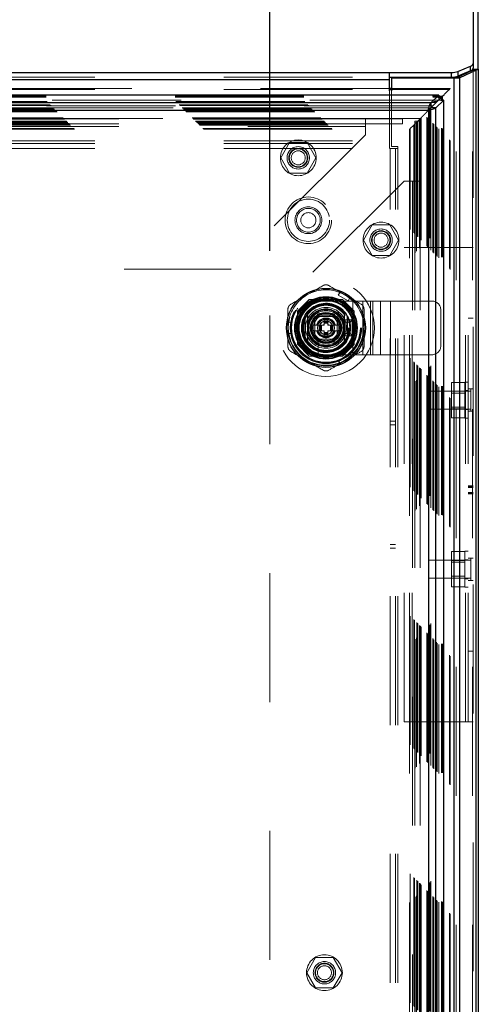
# Model space of a CAD drawing. Header units: inches. Extents: x 0.2 to 10.8, y 0.2 to 8.2.
# Tile 79 of 145: x 4.47 to 4.826, y 4.32 to 5.084. Entities that reach past the tile are written whole.
import ezdxf

# ---------------------------------------------------------------- set-up
doc = ezdxf.new("R2010")
doc.units = ezdxf.units.IN
doc.header["$MEASUREMENT"] = 0
doc.linetypes.add('HIDDEN', pattern=[0.075, 0.05, -0.025])
doc.layers.add('DIMENSIONS', color=140, linetype='Continuous')
doc.styles.add('SLDTEXTSTYLE0', font='TXT', dxfattribs={"width": 0.7})
doc.dimstyles.new('SLDDIMSTYLE0', dxfattribs={"dimtxt": 0.084961, "dimasz": 0.13, "dimexe": 0, "dimexo": 0.0625, "dimgap": 0.02124, "dimtad": 0, "dimtih": 1, "dimtoh": 1, "dimlfac": 18, "dimrnd": 1e-09, "dimzin": 12, "dimdsep": 46, "dimtxsty": 'SLDTEXTSTYLE0', "dimsah": 1, "dimcen": 0.09, "dimadec": 0, "dimazin": 3, "dimtfac": 1, "dimtofl": 0, "dimtmove": 0, "dimatfit": 3, "dimfxl": 0, "dimfrac": 2, "dimtolj": 1, "dimtzin": 12, "dimarcsym": 0})

# ---------------------------------------------------------------- blocks, each defined once
blk = doc.blocks.new('_D_1')
at = {"layer": 'DIMENSIONS'}
for p, q in [((3.3214, 4.9045), (3.3214, 5.79057)), ((4.66442, 4.9045), (4.66442, 5.79057)), ((3.3214, 5.66557), (3.7225, 5.66557)), ((3.83762, 5.66557), (3.80909, 5.66557)), ((3.80909, 5.66557), (3.80909, 5.53054)), ((4.16077, 5.66557), (4.1893, 5.66557)), ((4.1893, 5.66557), (4.1893, 5.53054)), ((4.66442, 5.66557), (4.2759, 5.66557)), ((3.80909, 5.53054), (3.83762, 5.53054)), ((4.1893, 5.53054), (4.16077, 5.53054))]:
    blk.add_line(p, q, dxfattribs=at)
for points in [[(3.3214, 5.66557), (3.4514, 5.64557), (3.4514, 5.68557)], [(4.66442, 5.66557), (4.53442, 5.68557), (4.53442, 5.64557)]]:
    blk.add_solid(points, dxfattribs=at)
at = {"layer": 'DIMENSIONS', "char_height": 0.083333, "attachment_point": 1, "style": 'SLDTEXTSTYLE0'}
for s, insert in [('24.17', (3.83762, 5.79201)), ('614.0', (3.83762, 5.63796))]:
    blk.add_mtext(s, dxfattribs=dict(at, insert=insert))

msp = doc.modelspace()

# ---------------------------------------------------------------- linework, layer by layer
at = {"color": 7, "linetype": 'Continuous', "lineweight": 25}
for p, q in [((4.822258, 5.4531654), (4.822258, 5.050024)), ((4.826258, 5.0456377), (4.826258, 5.4495402)), ((4.822258, 5.050024), (4.822258, 5.0463988)), ((3.2285913, 5.0429387), (4.757258, 5.0429387)), ((4.757258, 5.0375008), (4.757258, 5.0429387)), ((4.757258, 5.0429387), (4.8054926, 5.0429387)), ((4.8054926, 5.0393134), (4.8054926, 5.0429387)), ((4.8089549, 5.0388685), (4.8216722, 5.0448509)), ((4.8104031, 5.0437982), (4.820224, 5.0479488)), ((4.820224, 5.0443235), (4.8104031, 5.040173)), ((4.8104031, 5.0437982), (4.8104031, 5.040173)), ((4.8245006, 5.0448509), (4.8117833, 5.0388685)), ((4.820224, 5.0443235), (4.820224, 5.0479488)), ((4.8216722, 5.0448509), (4.8245006, 5.0448509)), ((4.8221057, 5.0452715), (4.8258013, 5.0452715)), ((4.822258, 5.0456377), (4.822258, 5.0463988)), ((4.822258, 5.0456377), (4.826258, 5.0456377)), ((4.8245006, 3.0817514), (4.8245006, 5.0448509)), ((4.826258, 5.0456377), (4.826258, 3.0817514)), ((3.2285913, 5.0375008), (4.757258, 5.0375008)), ((4.757258, 5.0393134), (4.8054926, 5.0393134)), ((4.757258, 5.0287395), (4.757258, 5.0375008)), ((4.7588691, 5.0386959), (4.7588691, 5.0287395)), ((4.8075407, 5.0386959), (4.7588691, 5.0386959)), ((4.8075407, 3.0817514), (4.8075407, 5.0386959)), ((4.8110476, 5.0386959), (4.8075407, 5.0386959)), ((4.8089549, 5.0388685), (4.8117833, 5.0388685)), ((4.8117833, 3.0817514), (4.8117833, 5.0388685)), ((4.7588691, 5.0304951), (4.757258, 5.0304951)), ((4.757258, 5.0298734), (4.7588691, 5.0298734)), ((4.7954749, 5.0255052), (3.1903473, 5.0255052)), ((4.7894185, 5.0194488), (3.1964036, 5.0194488)), ((4.7954749, 5.0255052), (4.7894185, 5.0194488)), ((4.7950803, 5.0211713), (4.7894185, 5.0155096)), ((4.7894185, 5.0194488), (4.7894185, 5.0155096)), ((4.7894247, 5.0155034), (4.7950869, 5.0211656)), ((4.793364, 5.0155034), (4.7994203, 5.0215598)), ((4.7949412, 5.0237825), (4.7977254, 5.0237825)), ((4.7950125, 5.0245379), (4.7984808, 5.0245379)), ((4.7951091, 5.0211663), (4.7977254, 5.0237825)), ((4.7954749, 5.0255052), (4.7954749, 5.0252282)), ((4.7977254, 5.0237825), (4.7984808, 5.0245379)), ((4.7977254, 5.0210269), (4.7977254, 5.0237825)), ((4.7984808, 5.0210982), (4.7984808, 5.0245379)), ((4.7994203, 5.0215598), (4.7991578, 5.0215598)), ((4.7994203, 3.0991544), (4.7994203, 5.0215598)), ((4.7874551, 5.01354), (3.1983671, 5.01354)), ((4.7874551, 5.01354), (4.7874551, 3.1071742)), ((4.7875599, 5.013617), (4.7894355, 5.0154926)), ((4.793364, 5.0155034), (4.7894247, 5.0155034)), ((4.793364, 3.1052107), (4.793364, 5.0155034)), ((4.6915883, 4.853975), (4.6915883, 4.8357244)), ((4.7243967, 4.853975), (4.7243967, 4.8357244))]:
    msp.add_line(p, q, dxfattribs=at)
at = {"color": 7, "linetype": 'HIDDEN', "lineweight": 18}
for p, q in [((4.8216722, 3.0817514), (4.8216722, 5.0448509)), ((4.822258, 5.0456377), (4.822258, 3.0817514)), ((3.2285913, 5.0393134), (4.757258, 5.0393134)), ((3.2285913, 5.0375008), (4.757258, 5.0375008)), ((4.8075407, 3.0817514), (4.8075407, 5.0386959)), ((4.8089549, 3.0817514), (4.8089549, 5.0388685)), ((4.757258, 5.0304951), (3.2285913, 5.0304951)), ((3.2285913, 5.0298734), (4.757258, 5.0298734)), ((4.757258, 4.9899972), (4.757258, 5.0287395)), ((4.8044351, 5.0304951), (4.7588691, 5.0304951)), ((4.7588691, 5.0298734), (4.8038163, 5.0298734)), ((4.7588691, 5.0287395), (4.7588691, 4.9856403)), ((4.8027065, 5.0287643), (4.8038163, 5.0298734)), ((4.8038163, 3.0908408), (4.8038163, 5.0298734)), ((4.8044322, 3.0902345), (4.8044322, 5.030482)), ((4.7954749, 5.021566), (3.1903473, 5.021566)), ((3.1908097, 5.0245379), (4.7950125, 5.0245379)), ((3.190881, 5.0237825), (4.7949412, 5.0237825)), ((3.1914759, 5.0204034), (4.7943463, 5.0204034)), ((4.7936904, 5.0197437), (3.1921217, 5.0197437)), ((4.7937429, 3.1009119), (4.7937429, 5.0198012)), ((4.7943463, 5.0204034), (4.7951091, 5.0211663)), ((4.7943463, 3.1003108), (4.7943463, 5.0204034)), ((4.7954749, 5.021566), (4.7950803, 5.0211713)), ((4.7950869, 5.0211656), (4.7954811, 5.0215598)), ((4.7954749, 5.0252282), (4.7954749, 5.021566)), ((4.7991578, 5.0215598), (4.7954811, 5.0215598)), ((4.7954811, 3.0991544), (4.7954811, 5.0215598)), ((4.7977254, 3.0996872), (4.7977254, 5.0210269)), ((4.7984808, 3.099616), (4.7984808, 5.0210982)), ((3.1939757, 5.0179036), (4.7918464, 5.0179036)), ((3.1945184, 5.0173609), (4.7913038, 5.0173609)), ((3.1946182, 5.0172611), (4.791204, 5.0172611)), ((4.7910497, 5.0171095), (3.1947807, 5.0171095)), ((3.1963519, 5.0155256), (4.7894734, 5.0155256)), ((4.7894185, 5.0155096), (3.1964036, 5.0155096)), ((3.1965073, 5.015372), (4.7893148, 5.015372)), ((3.1972981, 5.0145929), (4.7885239, 5.0145929)), ((3.1980533, 5.013826), (4.7877689, 5.013826)), ((4.7874551, 5.01354), (3.1983671, 5.01354)), ((3.1989216, 5.0129577), (4.7869006, 5.0129577)), ((3.1994087, 5.0124706), (4.7864135, 5.0124706)), ((4.7864135, 5.0124706), (4.7869006, 5.0129577)), ((4.7864135, 3.1082436), (4.7864135, 5.0124706)), ((4.7869006, 5.0129577), (4.7875599, 5.013617)), ((4.7869006, 3.1077564), (4.7869006, 5.0129577)), ((4.7874551, 5.01354), (4.7874551, 3.1071742)), ((4.7877689, 3.1068882), (4.7877689, 5.013826)), ((4.7885187, 5.0145737), (4.7885187, 3.106142)), ((4.7893148, 3.1053422), (4.7893148, 5.015372)), ((4.7894042, 5.0154627), (4.7894042, 3.1052517)), ((4.7894247, 3.1052107), (4.7894247, 5.0155034)), ((4.7909325, 3.1037177), (4.7909325, 5.0169879)), ((4.791204, 3.103453), (4.791204, 5.0172611)), ((4.7913038, 3.1033533), (4.7913038, 5.0173609)), ((4.7918464, 3.1028106), (4.7918464, 5.0179036)), ((3.203998, 5.0078813), (4.7818242, 5.0078813)), ((3.2045535, 5.0073257), (4.7812686, 5.0073257)), ((4.7812589, 5.0073297), (3.2045674, 5.0073297)), ((4.7811428, 5.0072197), (3.204665, 5.0072197)), ((3.2048313, 5.007048), (4.7809909, 5.007048)), ((3.2048313, 5.007048), (4.7809909, 5.007048)), ((3.2051091, 5.0067702), (4.7807131, 5.0067702)), ((3.2051105, 5.0067615), (4.7807186, 5.0067615)), ((3.2066369, 5.0052424), (4.7791853, 5.0052424)), ((3.2066369, 5.0052424), (4.7791853, 5.0052424)), ((3.2067975, 5.0050818), (4.7790247, 5.0050818)), ((3.207417, 5.0044623), (4.7784052, 5.0044623)), ((3.2076091, 5.0042702), (4.7782131, 5.0042702)), ((3.2471981, 5.0071163), (4.738587, 5.0071163)), ((4.738587, 5.0071163), (4.738587, 5.0011163)), ((4.738587, 5.0071163), (4.7673648, 5.0071163)), ((4.7673648, 5.0031163), (4.7673648, 5.0071163)), ((4.781087, 5.0053293), (4.777087, 5.0053293)), ((4.777087, 5.0053293), (4.777087, 4.9586626)), ((4.7782131, 5.0042702), (4.7784052, 5.0044623)), ((4.7782131, 5.0042702), (4.7782131, 3.116444)), ((4.7784052, 3.1162519), (4.7784052, 5.0044623)), ((4.7790247, 5.0050818), (4.7812686, 5.0073257)), ((4.7790247, 3.1156324), (4.7790247, 5.0050818)), ((4.7791853, 3.1154718), (4.7791853, 5.0052424)), ((4.7791853, 3.1154718), (4.7791853, 5.0052424)), ((4.7806813, 5.006745), (4.7806813, 3.1139491)), ((4.7807131, 3.113944), (4.7807131, 5.0067702)), ((4.7809909, 3.1136662), (4.7809909, 5.007048)), ((4.7809909, 5.007048), (4.7809909, 3.1136662)), ((4.781087, 5.0053293), (4.781087, 4.9586626)), ((4.7812635, 5.0073193), (4.7812589, 5.0073135)), ((4.7812686, 5.0073257), (4.7818242, 5.0078813)), ((4.7812686, 3.1133884), (4.7812686, 5.0073257)), ((4.7818242, 3.1128329), (4.7818242, 5.0078813)), ((3.2085088, 5.0033569), (4.7773272, 5.0033569)), ((3.2085363, 5.0033278), (4.7772773, 5.0033278)), ((3.2091623, 5.002717), (4.7766598, 5.002717)), ((3.2096777, 5.0022016), (4.7761445, 5.0022016)), ((3.2124047, 4.9994746), (4.7734175, 4.9994746)), ((3.2128724, 4.9989855), (4.7729382, 4.9989855)), ((3.2471981, 5.0031163), (4.738587, 5.0031163)), ((3.2471981, 5.0011163), (4.738587, 5.0011163)), ((3.2471981, 5.0011163), (4.738587, 5.0011163)), ((4.738587, 5.0031163), (4.7673648, 5.0031163)), ((4.738587, 5.0011163), (4.738587, 4.9946163)), ((4.7729319, 4.9989881), (4.7729319, 3.1217266)), ((4.7734175, 4.9994746), (4.7761445, 5.0022016)), ((4.7734175, 3.1212395), (4.7734175, 4.9994746)), ((4.7761445, 5.0022016), (4.7766598, 5.002717)), ((4.7761445, 3.1185126), (4.7761445, 5.0022016)), ((4.7766598, 5.002717), (4.7771645, 5.0032216)), ((4.7766598, 3.1179972), (4.7766598, 5.002717)), ((4.7771314, 5.0032015), (4.7771314, 3.1175133)), ((4.7772439, 5.003301), (4.7773022, 5.0033593)), ((4.7775829, 5.00364), (4.777668, 5.0037251)), ((3.2285913, 4.9899972), (4.757258, 4.9899972)), ((3.2285913, 4.9899972), (4.757258, 4.9899972)), ((4.738587, 4.9946163), (4.6344203, 4.8904496)), ((4.6796439, 4.9886163), (4.6728119, 4.976783)), ((4.6933078, 4.9886163), (4.6796439, 4.9886163)), ((4.7001398, 4.976783), (4.6933078, 4.9886163)), ((4.757258, 4.9839972), (4.757258, 4.9899972)), ((3.2285913, 4.9879972), (4.757258, 4.9879972)), ((3.2285913, 4.9839972), (4.757258, 4.9839972)), ((4.7578691, 3.1366959), (4.7578691, 4.9839737)), ((4.7638691, 4.9839737), (4.7578691, 4.9839737)), ((4.7588691, 4.9856403), (4.7638691, 4.9856403)), ((4.7618691, 3.1366959), (4.7618691, 4.9839737)), ((4.7638691, 4.9839737), (4.7638691, 4.9856403)), ((4.7638691, 3.1366959), (4.7638691, 4.9839737)), ((4.7638691, 3.1366959), (4.7638691, 4.9839737)), ((4.6728119, 4.976783), (4.6796439, 4.9649496)), ((4.6933078, 4.9649496), (4.7001398, 4.976783)), ((4.768587, 4.9586626), (4.6644203, 4.854496)), ((4.6796439, 4.9649496), (4.6933078, 4.9649496)), ((4.775087, 4.9586626), (4.768587, 4.9586626)), ((4.775087, 4.9586626), (4.775087, 3.1620515)), ((4.781087, 4.9586626), (4.775087, 4.9586626)), ((4.775087, 4.9586626), (4.775087, 3.1620515)), ((4.777087, 4.9586626), (4.777087, 3.1620515)), ((4.781087, 4.9586626), (4.781087, 3.1620515)), ((4.7439217, 4.9247552), (4.7370897, 4.9129219)), ((4.7575856, 4.9247552), (4.7439217, 4.9247552)), ((4.7644176, 4.9129219), (4.7575856, 4.9247552)), ((4.7370897, 4.9129219), (4.7439217, 4.9010885)), ((4.7575856, 4.9010885), (4.7644176, 4.9129219)), ((4.7688135, 4.5392514), (4.7688135, 4.9071403)), ((4.7688135, 4.9071403), (4.7728135, 4.9071403)), ((4.7728135, 4.5392514), (4.7728135, 4.9071403)), ((4.7748135, 4.9071403), (4.7728135, 4.9071403)), ((4.7748135, 4.5392514), (4.7748135, 4.9071403)), ((4.7748135, 4.5392514), (4.7748135, 4.9071403)), ((4.816258, 4.9071403), (4.7748135, 4.9071403)), ((4.816258, 4.5392514), (4.816258, 4.9071403)), ((4.822258, 4.9071403), (4.816258, 4.9071403)), ((4.816258, 4.5392514), (4.816258, 4.9071403)), ((4.818258, 4.5392514), (4.818258, 4.9071403)), ((4.7439217, 4.9010885), (4.7575856, 4.9010885)), ((3.3513648, 4.8904496), (4.6344203, 4.8904496)), ((4.6950594, 4.8669219), (4.6859203, 4.8577828)), ((4.6951593, 4.8668219), (4.6860203, 4.8576828)), ((4.7207257, 4.8669219), (4.6950594, 4.8669219)), ((4.7208256, 4.8668219), (4.6951593, 4.8668219)), ((4.7180156, 4.866722), (4.6979694, 4.866722)), ((4.7175465, 4.8701466), (4.7189679, 4.8726085)), ((4.7175465, 4.8701466), (4.7251233, 4.8657722)), ((4.7265447, 4.8682341), (4.7189679, 4.8726085)), ((4.7298648, 4.8577828), (4.7207257, 4.8669219)), ((4.7251233, 4.8657722), (4.7265447, 4.8682341)), ((4.7079914, 4.8656841), (4.7288247, 4.8656841)), ((4.7288247, 4.8240174), (4.7288247, 4.8656841)), ((4.7288247, 4.8656841), (4.7442757, 4.8656841)), ((4.7288247, 4.8240174), (4.7288247, 4.8656841)), ((4.7365502, 4.8240174), (4.7365502, 4.8656841)), ((4.7425876, 4.8240174), (4.7425876, 4.8656841)), ((4.7442757, 4.8240174), (4.7442757, 4.8656841)), ((4.7442757, 4.8656841), (4.7503131, 4.8656841)), ((4.7503131, 4.8240174), (4.7503131, 4.8656841)), ((4.7503131, 4.8656841), (4.7580386, 4.8656841)), ((4.7580386, 4.8240174), (4.7580386, 4.8656841)), ((4.7580386, 4.8656841), (4.7902136, 4.8656841)), ((4.7580386, 4.8240174), (4.7580386, 4.8656841)), ((4.7971581, 4.8309619), (4.7971581, 4.8587397)), ((4.6644203, 4.854496), (4.6644203, 3.2662182)), ((4.6859203, 4.8577828), (4.6859203, 4.8321165)), ((4.6860203, 4.8576828), (4.6860203, 4.8320165)), ((4.6861202, 4.8548728), (4.6861202, 4.8348266)), ((4.6953645, 4.8448497), (4.7016785, 4.8557858)), ((4.6992414, 4.8536008), (4.6992414, 4.8361008)), ((4.7167414, 4.8536008), (4.6992414, 4.8536008)), ((4.6992436, 4.8512274), (4.6992436, 4.8384719)), ((4.7143702, 4.8535986), (4.7016147, 4.8535986)), ((4.7016785, 4.8557858), (4.7143065, 4.8557858)), ((4.7066802, 4.8514114), (4.7066802, 4.8502084)), ((4.7066802, 4.8514114), (4.7093048, 4.8514114)), ((4.7093048, 4.8514114), (4.7093048, 4.8502084)), ((4.7143065, 4.8557858), (4.7206204, 4.8448497)), ((4.7167414, 4.8361008), (4.7167414, 4.8536008)), ((4.7167414, 4.8384719), (4.7167414, 4.8512274)), ((4.7299647, 4.8576828), (4.7298648, 4.8577828)), ((4.7298648, 4.8321165), (4.7298648, 4.8577828)), ((4.7298648, 4.8348266), (4.7298648, 4.8548728)), ((4.7299647, 4.8320165), (4.7299647, 4.8576828)), ((4.822258, 4.8523139), (4.818258, 4.8523139)), ((4.6784649, 4.8492241), (4.6813077, 4.8492241)), ((4.6784649, 4.8404752), (4.6784649, 4.8492241)), ((4.6813077, 4.8404752), (4.6813077, 4.8492241)), ((4.7016785, 4.8339136), (4.6953645, 4.8448497)), ((4.7026338, 4.8470369), (4.6966273, 4.8470369)), ((4.7026338, 4.8470369), (4.7026338, 4.8426625)), ((4.7030712, 4.8470369), (4.7026338, 4.8470369)), ((4.7030712, 4.8470369), (4.7030712, 4.8426625)), ((4.7032634, 4.8470369), (4.7030712, 4.8470369)), ((4.7039727, 4.8470369), (4.7032634, 4.8470369)), ((4.7032634, 4.8470369), (4.7032634, 4.8426625)), ((4.7044366, 4.8470369), (4.7039727, 4.8470369)), ((4.7039727, 4.8470369), (4.7039727, 4.8426625)), ((4.7044366, 4.8470369), (4.7044366, 4.8426625)), ((4.7066802, 4.8470369), (4.7044366, 4.8470369)), ((4.7066802, 4.8502084), (4.7093048, 4.8502084)), ((4.7066802, 4.8502084), (4.7066802, 4.8497709)), ((4.7066802, 4.8497709), (4.7093048, 4.8497709)), ((4.7066802, 4.8497709), (4.7066802, 4.8495788)), ((4.7066802, 4.8495788), (4.7066802, 4.8488695)), ((4.7066802, 4.8495788), (4.7093048, 4.8495788)), ((4.7066802, 4.8488695), (4.7066802, 4.8484055)), ((4.7066802, 4.8488695), (4.7093048, 4.8488695)), ((4.7066802, 4.8484055), (4.7066802, 4.8470369)), ((4.7066802, 4.8484055), (4.7093048, 4.8484055)), ((4.7093048, 4.8502084), (4.7093048, 4.8497709)), ((4.7093048, 4.8497709), (4.7093048, 4.8495788)), ((4.7093048, 4.8495788), (4.7093048, 4.8488695)), ((4.7093048, 4.8488695), (4.7093048, 4.8484055)), ((4.7093048, 4.8484055), (4.7093048, 4.8470369)), ((4.7115483, 4.8470369), (4.7093048, 4.8470369)), ((4.7115483, 4.8470369), (4.7115483, 4.8426625)), ((4.7120123, 4.8470369), (4.7115483, 4.8470369)), ((4.7127216, 4.8470369), (4.7120123, 4.8470369)), ((4.7120123, 4.8470369), (4.7120123, 4.8426625)), ((4.7127216, 4.8470369), (4.7127216, 4.8426625)), ((4.7129138, 4.8470369), (4.7127216, 4.8470369)), ((4.7129138, 4.8470369), (4.7129138, 4.8426625)), ((4.7133512, 4.8470369), (4.7129138, 4.8470369)), ((4.7133512, 4.8470369), (4.7133512, 4.8426625)), ((4.7193577, 4.8470369), (4.7133512, 4.8470369)), ((4.7206204, 4.8448497), (4.7143065, 4.8339136)), ((4.7261244, 4.8509739), (4.717053, 4.8509739)), ((4.7193577, 4.8470369), (4.7192979, 4.8471404)), ((4.7217414, 4.8387397), (4.7217414, 4.8509619)), ((4.7234081, 4.8492952), (4.7217414, 4.8509619)), ((4.7217414, 4.8509619), (4.7284081, 4.8509619)), ((4.7234081, 4.8404063), (4.7234081, 4.8492952)), ((4.7234081, 4.8492952), (4.7267414, 4.8492952)), ((4.7267414, 4.8492952), (4.7284081, 4.8509619)), ((4.7267414, 4.8492952), (4.7267414, 4.8404063)), ((4.7284081, 4.8509619), (4.7284081, 4.8387397)), ((4.6784649, 4.8404752), (4.6813077, 4.8404752)), ((4.7026338, 4.8426625), (4.6966273, 4.8426625)), ((4.6992414, 4.8361008), (4.7167414, 4.8361008)), ((4.7016147, 4.8361008), (4.7143702, 4.8361008)), ((4.7018683, 4.8357892), (4.7018683, 4.8267178)), ((4.7030712, 4.8426625), (4.7026338, 4.8426625)), ((4.7032634, 4.8426625), (4.7030712, 4.8426625)), ((4.7039727, 4.8426625), (4.7032634, 4.8426625)), ((4.7044366, 4.8426625), (4.7039727, 4.8426625)), ((4.7066802, 4.8426625), (4.7044366, 4.8426625)), ((4.7066802, 4.8426625), (4.7066802, 4.8412938)), ((4.7066802, 4.8412938), (4.7093048, 4.8412938)), ((4.7066802, 4.8412938), (4.7066802, 4.8408299)), ((4.7066802, 4.8408299), (4.7066802, 4.8401206)), ((4.7066802, 4.8408299), (4.7093048, 4.8408299)), ((4.7066802, 4.8401206), (4.7093048, 4.8401206)), ((4.7066802, 4.8401206), (4.7066802, 4.8399284)), ((4.7066802, 4.8399284), (4.7093048, 4.8399284)), ((4.7066802, 4.8399284), (4.7066802, 4.839491)), ((4.7066802, 4.839491), (4.7093048, 4.839491)), ((4.7066802, 4.839491), (4.7066802, 4.838288)), ((4.7066802, 4.838288), (4.7093048, 4.838288)), ((4.7115483, 4.8426625), (4.7093048, 4.8426625)), ((4.7093048, 4.8426625), (4.7093048, 4.8412938)), ((4.7093048, 4.8412938), (4.7093048, 4.8408299)), ((4.7093048, 4.8408299), (4.7093048, 4.8401206)), ((4.7093048, 4.8401206), (4.7093048, 4.8399284)), ((4.7093048, 4.8399284), (4.7093048, 4.839491)), ((4.7093048, 4.839491), (4.7093048, 4.838288)), ((4.7120123, 4.8426625), (4.7115483, 4.8426625)), ((4.7127216, 4.8426625), (4.7120123, 4.8426625)), ((4.7129138, 4.8426625), (4.7127216, 4.8426625)), ((4.7133512, 4.8426625), (4.7129138, 4.8426625)), ((4.7193577, 4.8426625), (4.7133512, 4.8426625)), ((4.7192979, 4.842559), (4.7193577, 4.8426625)), ((4.7234081, 4.8404063), (4.7217414, 4.8387397)), ((4.7284081, 4.8387397), (4.7217414, 4.8387397)), ((4.7267414, 4.8404063), (4.7234081, 4.8404063)), ((4.7267414, 4.8404063), (4.7284081, 4.8387397)), ((4.6859203, 4.8321165), (4.6950594, 4.8229774)), ((4.7143065, 4.8339136), (4.7016785, 4.8339136)), ((4.7207257, 4.8229774), (4.7298648, 4.8321165)), ((4.7208256, 4.8228775), (4.7299647, 4.8320165)), ((4.6950594, 4.8229774), (4.6951593, 4.8228775)), ((4.6950594, 4.8229774), (4.7207257, 4.8229774)), ((4.6951593, 4.8228775), (4.7208256, 4.8228775)), ((4.6979694, 4.8229774), (4.7180156, 4.8229774)), ((4.7079914, 4.8240174), (4.7288247, 4.8240174)), ((4.7251233, 4.8239272), (4.7175465, 4.8195527)), ((4.7265447, 4.8214653), (4.7189679, 4.8170908)), ((4.7265447, 4.8214653), (4.7251233, 4.8239272)), ((4.7288247, 4.8240174), (4.7442757, 4.8240174)), ((4.7442757, 4.8240174), (4.7503131, 4.8240174)), ((4.7503131, 4.8240174), (4.7580386, 4.8240174)), ((4.7580386, 4.8240174), (4.7902136, 4.8240174)), ((4.7189679, 4.8170908), (4.7175465, 4.8195527)), ((4.815758, 4.802471), (4.8054802, 4.802471)), ((4.8054802, 4.802471), (4.8054802, 4.795639)), ((4.815758, 4.7749181), (4.815758, 4.8026959)), ((4.818258, 4.8026959), (4.815758, 4.8026959)), ((4.7875358, 4.7957514), (4.7875358, 4.7818626)), ((4.8205219, 4.7957514), (4.7875358, 4.7957514)), ((4.815758, 4.795639), (4.8054802, 4.795639)), ((4.8054802, 4.795639), (4.8054802, 4.781975)), ((4.815758, 4.7942487), (4.8054802, 4.7942487)), ((4.818258, 4.7961681), (4.815758, 4.7961681)), ((4.822258, 4.7974876), (4.818258, 4.7974876)), ((4.8205219, 4.7974876), (4.8205219, 4.7801264)), ((4.8054802, 4.7833653), (4.815758, 4.7833653)), ((4.7875358, 4.7818626), (4.8205219, 4.7818626)), ((4.815758, 4.781975), (4.8054802, 4.781975)), ((4.8054802, 4.781975), (4.8054802, 4.775143)), ((4.815758, 4.775143), (4.8054802, 4.775143)), ((4.815758, 4.7814459), (4.818258, 4.7814459)), ((4.815758, 4.7749181), (4.818258, 4.7749181)), ((4.822258, 4.7801264), (4.818258, 4.7801264)), ((4.7618691, 4.7725014), (4.7578691, 4.7725014)), ((4.7578691, 4.7697237), (4.7618691, 4.7697237)), ((4.822258, 4.722274), (4.818258, 4.722274)), ((4.822258, 4.7220071), (4.818258, 4.7220071)), ((4.822258, 4.721847), (4.818258, 4.721847)), ((4.822258, 4.7213001), (4.818258, 4.7213001)), ((4.822258, 4.7210143), (4.818258, 4.7210143)), ((4.822258, 4.7169576), (4.818258, 4.7169576)), ((4.822258, 4.7162743), (4.818258, 4.7162743)), ((4.818258, 4.7161292), (4.822258, 4.7161292)), ((4.822258, 4.7160181), (4.818258, 4.7160181)), ((4.7578691, 4.6766681), (4.7618691, 4.6766681)), ((4.7578691, 4.6738903), (4.7618691, 4.6738903)), ((4.815758, 4.6712487), (4.8054802, 4.6712487)), ((4.8054802, 4.6712487), (4.8054802, 4.6644168)), ((4.815758, 4.6436959), (4.815758, 4.6714737)), ((4.818258, 4.6714737), (4.815758, 4.6714737)), ((4.7875358, 4.6645292), (4.7875358, 4.6506403)), ((4.8205219, 4.6645292), (4.7875358, 4.6645292)), ((4.815758, 4.6644168), (4.8054802, 4.6644168)), ((4.8054802, 4.6644168), (4.8054802, 4.6507528)), ((4.815758, 4.6630264), (4.8054802, 4.6630264)), ((4.818258, 4.6649459), (4.815758, 4.6649459)), ((4.822258, 4.6662653), (4.818258, 4.6662653)), ((4.8205219, 4.6662653), (4.8205219, 4.6489042)), ((4.7875358, 4.6506403), (4.8205219, 4.6506403)), ((4.8054802, 4.6521431), (4.815758, 4.6521431)), ((4.815758, 4.6507528), (4.8054802, 4.6507528)), ((4.8054802, 4.6507528), (4.8054802, 4.6439208)), ((4.815758, 4.6502237), (4.818258, 4.6502237)), ((4.822258, 4.6489042), (4.818258, 4.6489042)), ((4.815758, 4.6439208), (4.8054802, 4.6439208)), ((4.815758, 4.6436959), (4.818258, 4.6436959)), ((4.822258, 4.5940778), (4.818258, 4.5940778)), ((4.7688135, 4.5392514), (4.7728135, 4.5392514)), ((4.7748135, 4.5392514), (4.7728135, 4.5392514)), ((4.816258, 4.5392514), (4.7748135, 4.5392514)), ((4.822258, 4.5392514), (4.816258, 4.5392514)), ((4.6999772, 4.3563663), (4.6931452, 4.344533)), ((4.7136412, 4.3563663), (4.6999772, 4.3563663)), ((4.7204732, 4.344533), (4.7136412, 4.3563663)), ((4.6931452, 4.344533), (4.6999772, 4.3326996)), ((4.7136412, 4.3326996), (4.7204732, 4.344533)), ((4.6999772, 4.3326996), (4.7136412, 4.3326996))]:
    msp.add_line(p, q, dxfattribs=at)
at = {"color": 7, "linetype": 'HIDDEN', "lineweight": 18, "flags": 128}
for points in [[(4.7924675, 5.0185246), (4.7924684, 5.0185261), (4.7925223, 5.0185895), (4.7925358, 5.018599), (4.7925391, 5.0185998), (4.79254, 5.0185999), (4.7925402, 5.0185998), (4.7925402, 5.0185998), (4.7925402, 5.0185998), (4.7925402, 5.0185998), (4.7925402, 5.0185998), (4.7925402, 5.0185998), (4.7925402, 5.0185998), (4.7925402, 5.0185998), (4.7925281, 5.0185852)], [(4.7776145, 5.0036703), (4.777418, 5.0034688), (4.7772973, 5.0033491), (4.777211, 5.0032714), (4.7771844, 5.0032436), (4.7771645, 5.0032217), (4.777145, 5.0031985), (4.7771869, 5.003238), (4.7775086, 5.0035643), (4.7790247, 5.0050818), (4.7790247, 5.0050818)], [(4.7227563, 4.8704213), (4.7192922, 4.8721296), (4.718805, 4.8723264)], [(4.7263817, 4.8679519), (4.7259677, 4.8682755), (4.7227563, 4.8704213)], [(4.6787908, 4.8492241), (4.6787175, 4.8487038), (4.6784649, 4.8448497)], [(4.6784649, 4.8448497), (4.6787175, 4.8409956), (4.6787908, 4.8404752)], [(4.7227563, 4.8192781), (4.7259677, 4.8214239), (4.7263817, 4.8217475)], [(4.718805, 4.817373), (4.7192922, 4.8175698), (4.7227563, 4.8192781)]]:
    msp.add_lwpolyline(points, dxfattribs=at)
at = {"color": 7, "linetype": 'HIDDEN', "lineweight": 18}
for centre, radius in [((4.6864759, 4.976783), 0.0138889), ((4.6864759, 4.976783), 0.0086806), ((4.6864759, 4.976783), 0.0073611), ((4.6864759, 4.976783), 0.0069444), ((4.6864759, 4.976783), 0.0054417), ((4.6943135, 4.9283626), 0.0180556), ((4.6943135, 4.9283626), 0.0163889), ((4.6943135, 4.9283626), 0.0163889), ((4.6943135, 4.9283626), 0.0104167), ((4.6943135, 4.9283626), 0.0092222), ((4.6943135, 4.9283626), 0.0058889), ((4.7507536, 4.9129219), 0.0138889), ((4.7507536, 4.9129219), 0.0086806), ((4.7507536, 4.9129219), 0.0073611), ((4.7507536, 4.9129219), 0.0069444), ((4.7507536, 4.9129219), 0.0054417), ((4.7079925, 4.8448497), 0.0376111), ((4.7079203, 4.8449682), 0.0291667), ((4.7079925, 4.8448497), 0.0276886), ((4.7079925, 4.8448497), 0.0276684), ((4.7079925, 4.8448497), 0.0272623), ((4.7079925, 4.8448497), 0.0266842), ((4.7079925, 4.8448497), 0.0241689), ((4.7079925, 4.8448497), 0.0240595), ((4.7079925, 4.8448497), 0.0225284), ((4.7079925, 4.8448497), 0.0222835), ((4.7079925, 4.8448497), 0.0213255), ((4.7079925, 4.8448497), 0.0180446), ((4.7079925, 4.8448497), 0.0176072), ((4.7079925, 4.8448497), 0.0176072), ((4.7079925, 4.8448497), 0.0174978), ((4.7079925, 4.8448497), 0.0158574), ((4.7079925, 4.8448497), 0.0139983), ((4.7079925, 4.8448497), 0.0133421), ((4.7079925, 4.8448497), 0.0114829), ((4.7079925, 4.8448497), 0.0109361), ((4.7079925, 4.8448497), 0.0108268), ((4.7079925, 4.8448497), 0.0099519), ((4.7079925, 4.8448497), 0.0065617), ((4.7079925, 4.8448497), 0.0053773), ((4.7079925, 4.8448497), 0.0052198), ((4.7068092, 4.344533), 0.0138889), ((4.7068092, 4.344533), 0.0086806), ((4.7068092, 4.344533), 0.0073611), ((4.7068092, 4.344533), 0.0069444), ((4.7068092, 4.344533), 0.0054417)]:
    msp.add_circle(centre, radius, dxfattribs=at)
at = {"color": 7, "linetype": 'Continuous', "lineweight": 25}
for radius in [0.0306212, 0.0241876, 0.0238783, 0.0229659, 0.0218723, 0.0214036, 0.0120297]:
    msp.add_circle((4.7079925, 4.8448497), radius, dxfattribs=at)
for centre, radius, start, end in [((4.8195873, 5.0506072), 0.0027337, 283.4694691, 347.6813897), ((4.8057391, 5.055986), 0.0130497, 268.9177419, 290.9407771), ((4.8195873, 5.046982), 0.0027337, 283.4694691, 347.6813897), ((4.8057391, 5.0523608), 0.0130497, 268.9177419, 290.9407771), ((4.7079925, 4.8448497), 0.0185914, 40.1191669, 139.8808331), ((4.7079925, 4.8448497), 0.0187715, 150.9137041, 209.0862959), ((4.7079925, 4.8448497), 0.0187715, 330.9137041, 29.0862959), ((4.7079925, 4.8448497), 0.0185914, 220.1191669, 319.8808331)]:
    msp.add_arc(centre, radius, start, end, dxfattribs=at)
at = {"color": 7, "linetype": 'HIDDEN', "lineweight": 18}
for centre, radius, start, end in [((4.7079925, 4.8448497), 0.0295276, 68.5196243, 120), ((4.7079925, 4.8448497), 0.0295276, 120, 171.4803757), ((4.7079925, 4.8448497), 0.0295276, 0, 51.4803757), ((4.7079914, 4.8448508), 0.0208333, 90, 270), ((4.7079925, 4.8448497), 0.0191382, 18.6629249, 251.3370751), ((4.7079925, 4.8448497), 0.0145451, 7.3528467, 175.552299), ((4.7079925, 4.8448497), 0.0147638, 10.98225, 167.5591528), ((4.7902136, 4.8587397), 0.0069444, 0, 90), ((4.7079925, 4.8448497), 0.0115352, 108.5459072, 131.4540928), ((4.7079925, 4.8448497), 0.0076553, 16.6015496, 163.3984504), ((4.7079925, 4.8448497), 0.0072178, 17.6397014, 162.3602986), ((4.7079925, 4.8448497), 0.0115352, 48.5459072, 71.4540928), ((4.7079925, 4.8448497), 0.0115352, 168.5459072, 169.0697518), ((4.7079925, 4.8448497), 0.0191382, 251.3370751, 18.6629249), ((4.7079925, 4.8448497), 0.0030534, 115.4548319, 134.2475009), ((4.7079925, 4.8448497), 0.0030534, 45.7524991, 64.5451681), ((4.7079925, 4.8448497), 0.0115352, 10.9302482, 11.4540928), ((4.7079925, 4.8448497), 0.0295276, 308.5196243, 0), ((4.7079925, 4.8448497), 0.0295276, 188.5196243, 240), ((4.7079925, 4.8448497), 0.0147638, 191.9005369, 270), ((4.7079925, 4.8448497), 0.0145451, 189.0369276, 270), ((4.7079925, 4.8448497), 0.0115352, 190.9302482, 191.4540928), ((4.7079925, 4.8448497), 0.0115352, 228.5459072, 251.4540928), ((4.7079925, 4.8448497), 0.0076553, 196.6015496, 343.3984504), ((4.7079925, 4.8448497), 0.0072178, 197.6397014, 342.3602986), ((4.7079925, 4.8448497), 0.0030534, 225.7524991, 244.5451681), ((4.7079925, 4.8448497), 0.0145451, 270, 354.2412475), ((4.7079925, 4.8448497), 0.0147638, 270, 349.2593124), ((4.7079925, 4.8448497), 0.0030534, 295.4548319, 314.2475009), ((4.7079925, 4.8448497), 0.0115352, 288.5459072, 311.4540928), ((4.7079925, 4.8448497), 0.0115352, 348.5459072, 349.0697518), ((4.7902136, 4.8309619), 0.0069444, 270, 0), ((4.7079925, 4.8448497), 0.0295276, 240, 291.4803757)]:
    msp.add_arc(centre, radius, start, end, dxfattribs=at)
at = {"color": 7, "linetype": 'Continuous', "lineweight": 25}
for points in [[(4.8221057, 5.0452715), (4.8220054, 5.0451311), (4.8218576, 5.0449913), (4.8216722, 5.0448509)], [(4.8221057, 5.0452715), (4.8222059, 5.0453936), (4.822258, 5.0455157), (4.822258, 5.0456377)], [(4.8258013, 5.0452715), (4.8255001, 5.045131), (4.825057, 5.0449914), (4.8245006, 5.0448509)], [(4.8258013, 5.0452715), (4.8261024, 5.0453938), (4.826258, 5.0455154), (4.826258, 5.0456377)], [(4.8089549, 5.0388685), (4.8088789, 5.0388109), (4.8087968, 5.0387534), (4.8087097, 5.0386959)], [(4.8117833, 5.0388685), (4.8115554, 5.0388109), (4.8113091, 5.0387534), (4.8110476, 5.0386959)]]:
    msp.add_open_spline(points, degree=3, dxfattribs=at)
for points, knots in [([(4.7984808, 5.0245379), (4.7988194, 5.0248739), (4.7995011, 5.0255505), (4.801102, 5.0271617), (4.8023536, 5.0284118), (4.8027065, 5.0287643)], [0, 0, 0, 0, 0.414643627, 0.834948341, 1, 1, 1, 1]), ([(4.7874551, 5.01354), (4.7876187, 5.0142381), (4.7877823, 5.0149361), (4.7881096, 5.0162481), (4.7882732, 5.0168619), (4.7886004, 5.0179315), (4.7887641, 5.0183871), (4.7890913, 5.0190852), (4.7892549, 5.0193276), (4.7894185, 5.0194488)], [0, 0, 0, 0, 0.25, 0.25, 0.5, 0.5, 0.75, 0.75, 1, 1, 1, 1]), ([(4.7894185, 5.0155096), (4.7893718, 5.0154962), (4.7892783, 5.0154693), (4.7891381, 5.0154046), (4.7889978, 5.0153228), (4.7888576, 5.0152228), (4.7887173, 5.0151063), (4.7885771, 5.0149741), (4.7884018, 5.0147912), (4.7881914, 5.0145451), (4.787946, 5.0142275), (4.7877005, 5.0138891), (4.7875369, 5.0136564), (4.7874551, 5.01354)], [0, 0, 0, 0, 0.071449, 0.14289799, 0.21434699, 0.28579598, 0.35724498, 0.42869398, 0.50014297, 0.62510723, 0.75007149, 0.87503574, 1, 1, 1, 1]), ([(4.793364, 5.0155034), (4.7932427, 5.0153398), (4.7930003, 5.0151762), (4.7923022, 5.0148489), (4.7918466, 5.0146853), (4.790777, 5.0143581), (4.7901633, 5.0141945), (4.7888512, 5.0138672), (4.7881532, 5.0137036), (4.7874551, 5.01354)], [0, 0, 0, 0, 0.25, 0.25, 0.5, 0.5, 0.75, 0.75, 1, 1, 1, 1]), ([(4.7874551, 5.01354), (4.7875216, 5.0135867), (4.7876546, 5.0136802), (4.7878521, 5.0138205), (4.7880456, 5.0139607), (4.7882333, 5.014101), (4.7884132, 5.0142412), (4.7885836, 5.0143815), (4.7887825, 5.0145567), (4.7889952, 5.0147672), (4.7891953, 5.0150126), (4.7893467, 5.015258), (4.7893987, 5.0154216), (4.7894247, 5.0155034)], [0, 0, 0, 0, 0.071449, 0.14289799, 0.21434699, 0.28579598, 0.35724498, 0.42869398, 0.50014297, 0.62510723, 0.75007149, 0.87503574, 1, 1, 1, 1]), ([(4.6936734, 4.8567074), (4.6935783, 4.8565926), (4.6934257, 4.8564374), (4.6930718, 4.8560586), (4.6928715, 4.855835), (4.6924815, 4.8553538), (4.6922878, 4.8550925), (4.6919217, 4.8545473), (4.6917497, 4.8542652), (4.6915883, 4.853975)], [0, 0, 0, 0, 0.25, 0.25, 0.5, 0.5, 0.75, 0.75, 1, 1, 1, 1]), ([(4.6937755, 4.8328698), (4.6937755, 4.8328698), (4.6937755, 4.832905), (4.6937755, 4.8330408), (4.6937755, 4.8331431), (4.6937755, 4.8334041), (4.6937755, 4.8335616), (4.6937755, 4.8339246), (4.6937755, 4.8341311), (4.6937755, 4.8347925), (4.6937755, 4.8353005), (4.6937755, 4.8363863), (4.6937755, 4.8369557), (4.6937755, 4.838131), (4.6937755, 4.8387407), (4.6937755, 4.8399588), (4.6937755, 4.8405701), (4.6937755, 4.8424084), (4.6937755, 4.8436396), (4.6937755, 4.8461087), (4.6937755, 4.8473522), (4.6937755, 4.8498163), (4.6937755, 4.8510473), (4.6937755, 4.8527936), (4.6937755, 4.8533639), (4.6937755, 4.8544392), (4.6937755, 4.8549384), (4.6937755, 4.8558151), (4.6937755, 4.8561745), (4.6937755, 4.8565614), (4.6937755, 4.8566614), (4.6937755, 4.8567948), (4.6937755, 4.8568296), (4.6937755, 4.8568296)], [0, 0, 0, 0, 0.03125, 0.03125, 0.0625, 0.0625, 0.09375, 0.09375, 0.125, 0.125, 0.1875, 0.1875, 0.25, 0.25, 0.3125, 0.3125, 0.375, 0.375, 0.5, 0.5, 0.625, 0.625, 0.75, 0.75, 0.8125, 0.8125, 0.875, 0.875, 0.9375, 0.9375, 0.96875, 0.96875, 1, 1, 1, 1]), ([(4.7222095, 4.8568296), (4.7222095, 4.8568296), (4.7222095, 4.8567943), (4.7222095, 4.8566586), (4.7222095, 4.8565563), (4.7222095, 4.8562953), (4.7222095, 4.8561377), (4.7222095, 4.8557748), (4.7222095, 4.8555683), (4.7222095, 4.8549068), (4.7222095, 4.8543989), (4.7222095, 4.853313), (4.7222095, 4.8527437), (4.7222095, 4.8515684), (4.7222095, 4.8509587), (4.7222095, 4.8497406), (4.7222095, 4.8491293), (4.7222095, 4.847291), (4.7222095, 4.8460598), (4.7222095, 4.8435907), (4.7222095, 4.8423471), (4.7222095, 4.8398831), (4.7222095, 4.838652), (4.7222095, 4.8369058), (4.7222095, 4.8363355), (4.7222095, 4.8352602), (4.7222095, 4.834761), (4.7222095, 4.8338843), (4.7222095, 4.8335249), (4.7222095, 4.833138), (4.7222095, 4.833038), (4.7222095, 4.8329046), (4.7222095, 4.8328698), (4.7222095, 4.8328698)], [0, 0, 0, 0, 0.03125, 0.03125, 0.0625, 0.0625, 0.09375, 0.09375, 0.125, 0.125, 0.1875, 0.1875, 0.25, 0.25, 0.3125, 0.3125, 0.375, 0.375, 0.5, 0.5, 0.625, 0.625, 0.75, 0.75, 0.8125, 0.8125, 0.875, 0.875, 0.9375, 0.9375, 0.96875, 0.96875, 1, 1, 1, 1]), ([(4.7243967, 4.853975), (4.7242354, 4.854265), (4.7240641, 4.8545459), (4.7237011, 4.8550868), (4.7235065, 4.85535), (4.7231145, 4.8558339), (4.7229144, 4.8560572), (4.722561, 4.8564355), (4.7224067, 4.8565925), (4.7223116, 4.8567074)], [0, 0, 0, 0, 0.25, 0.25, 0.5, 0.5, 0.75, 0.75, 1, 1, 1, 1]), ([(4.6936734, 4.832992), (4.6935783, 4.8331068), (4.6934257, 4.833262), (4.6930718, 4.8336408), (4.6928715, 4.8338644), (4.6924815, 4.8343456), (4.6922878, 4.8346069), (4.6919217, 4.835152), (4.6917497, 4.8354341), (4.6915883, 4.8357244)], [0, 0, 0, 0, 0.25, 0.25, 0.5, 0.5, 0.75, 0.75, 1, 1, 1, 1]), ([(4.7243967, 4.8357244), (4.7242354, 4.8354344), (4.7240641, 4.8351534), (4.7237011, 4.8346126), (4.7235065, 4.8343494), (4.7231145, 4.8338655), (4.7229144, 4.8336421), (4.722561, 4.8332639), (4.7224067, 4.8331069), (4.7223116, 4.832992)], [0, 0, 0, 0, 0.25, 0.25, 0.5, 0.5, 0.75, 0.75, 1, 1, 1, 1])]:
    msp.add_open_spline(points, degree=3, knots=knots, dxfattribs=at)
at = {"color": 7, "linetype": 'HIDDEN', "lineweight": 18}
for points, knots in [([(4.8038163, 5.0298734), (4.803965, 5.0300246), (4.8042078, 5.0302715), (4.804433, 5.0304897), (4.8044414, 5.0304972), (4.8044218, 5.0304826), (4.8043983, 5.0304617), (4.8043646, 5.0304273), (4.8043054, 5.0303629), (4.8041382, 5.0301903), (4.8034088, 5.0294654), (4.8023779, 5.0284323), (4.801509, 5.0275653), (4.8011446, 5.0272017)], [0, 0, 0, 0, 0.17608256, 0.28754318, 0.30909186, 0.31932475, 0.32913724, 0.33878093, 0.34881813, 0.37154605, 0.43841185, 0.76447844, 1, 1, 1, 1]), ([(4.7943463, 5.0204034), (4.7943541, 5.0204116), (4.7943705, 5.0204288), (4.794358, 5.0204177), (4.7943219, 5.0203794), (4.79426, 5.0203128), (4.7941899, 5.0202412), (4.7941324, 5.0201845), (4.7940758, 5.0201311), (4.7939839, 5.0200421), (4.7938638, 5.0199212), (4.7937796, 5.0198358), (4.7937455, 5.0198012)], [0, 0, 0, 0, 0.085431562, 0.179170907, 0.285214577, 0.403268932, 0.529813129, 0.582231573, 0.616670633, 0.726637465, 0.889103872, 1, 1, 1, 1]), ([(4.7987529, 5.024809), (4.7986934, 5.0247499), (4.798357, 5.0244152), (4.797724, 5.0237905), (4.7968915, 5.0229509), (4.7963538, 5.0224117), (4.7960753, 5.0221324)], [0, 0, 0, 0, 0.07227952, 0.40907224, 0.69392848, 1, 1, 1, 1]), ([(4.7875537, 5.0136107), (4.7875313, 5.0135884), (4.7873243, 5.0133813), (4.7868619, 5.0129227), (4.7862927, 5.0123379), (4.7859223, 5.0119585), (4.7857279, 5.011793), (4.7854304, 5.0114603), (4.7851217, 5.011192), (4.7844751, 5.0105258), (4.7836695, 5.0097311), (4.7827504, 5.0088036), (4.7819723, 5.0080339), (4.7815451, 5.0076024), (4.7812942, 5.007351), (4.7811683, 5.0072278), (4.781102, 5.0071591), (4.7811016, 5.0071587)], [0, 0, 0, 0, 0.01098029, 0.10169697, 0.18702376, 0.23105119, 0.24877255, 0.26222204, 0.37456152, 0.47239366, 0.63699123, 0.8064419, 0.90246085, 0.95336547, 0.97197496, 0.99981507, 1, 1, 1, 1]), ([(4.7913038, 5.0173609), (4.7913194, 5.0173765), (4.7913508, 5.017408), (4.7913869, 5.0174446), (4.7913926, 5.0174505), (4.7913466, 5.0174038), (4.7912786, 5.0173356), (4.7912001, 5.0172568), (4.7910789, 5.0171395), (4.7909826, 5.0170409), (4.7909308, 5.0169879)], [0, 0, 0, 0, 0.08209211, 0.1652609, 0.33805336, 0.51845862, 0.6098696, 0.70165625, 0.83956933, 1, 1, 1, 1]), ([(4.7810952, 5.0071636), (4.781117, 5.0071889), (4.781158, 5.0072366), (4.7811633, 5.0072215), (4.7811202, 5.0071752), (4.7810524, 5.007124), (4.7809729, 5.0070492), (4.7808638, 5.0069365), (4.780647, 5.0066973), (4.7799384, 5.0060076), (4.7785424, 5.0045879), (4.7768164, 5.0028473), (4.7757069, 5.0017608), (4.7752443, 5.0013012), (4.7752126, 5.0012697)], [0, 0, 0, 0, 0.0377628, 0.07140126, 0.08510782, 0.10428843, 0.11551533, 0.12791707, 0.15690706, 0.21100593, 0.41742477, 0.76511102, 0.98393045, 1, 1, 1, 1]), ([(4.7812686, 5.0073257), (4.7812565, 5.0073159), (4.7812227, 5.0072885), (4.781162, 5.0072358), (4.7810932, 5.007167), (4.7810243, 5.0070943), (4.780945, 5.0070086), (4.7808749, 5.0069334), (4.780829, 5.0068864), (4.7808118, 5.0068693), (4.7808107, 5.0068681), (4.7808097, 5.0068672), (4.7808041, 5.0068611), (4.7807778, 5.0068327), (4.7799351, 5.0059436), (4.7791018, 5.0051346), (4.7782889, 5.0043454)], [0, 0, 0, 0, 0.015990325, 0.044549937, 0.062598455, 0.082750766, 0.105983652, 0.133349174, 0.148501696, 0.149476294, 0.149537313, 0.149547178, 0.150419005, 0.155066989, 0.175728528, 1, 1, 1, 1]), ([(4.7807224, 5.0067795), (4.7807189, 5.0067764), (4.7806973, 5.0067569), (4.7806783, 5.0067327), (4.7806743, 5.0067201), (4.7806931, 5.0067401), (4.7806978, 5.006745)], [0, 0, 0, 0, 0.04286399, 0.27019424, 0.81767147, 1, 1, 1, 1]), ([(4.7745764, 5.0006335), (4.774517, 5.0005727), (4.774359, 5.0004111), (4.7740743, 5.0001125), (4.7737294, 4.9997533), (4.773396, 4.9994347), (4.7731268, 4.9991994), (4.773005, 4.9990678), (4.7729499, 4.9990055), (4.7729271, 4.9989794), (4.7729452, 4.9989937), (4.7730863, 4.999135), (4.7732778, 4.9993314), (4.7734175, 4.9994746)], [0, 0, 0, 0, 0.06090404, 0.16204771, 0.26379254, 0.37099698, 0.46816647, 0.51385475, 0.55998515, 0.6058549, 0.65210768, 0.74626802, 1, 1, 1, 1]), ([(4.7773462, 5.0034046), (4.7773479, 4.9991151), (4.7773517, 4.9894646), (4.7773497, 4.9743632), (4.7773488, 4.9582719), (4.7773495, 4.9350521), (4.7773493, 4.9047771), (4.7773494, 4.8351091), (4.7773493, 4.6981603), (4.7773494, 4.4312703), (4.777349, 4.0240563), (4.7773504, 3.6041168), (4.7773482, 3.3179776), (4.7773497, 3.2082574), (4.7773486, 3.182214), (4.7773501, 3.1598207), (4.7773511, 3.1417549), (4.7773451, 3.1290801), (4.7773393, 3.1211856), (4.7773325, 3.1175407), (4.7773321, 3.117324)], [0, 0, 0, 0, 0.00682291, 0.01535014, 0.02402027, 0.0324177, 0.05228359, 0.07217571, 0.14323159, 0.27011444, 0.49669096, 0.79094618, 0.93807019, 0.9518241, 0.96546708, 0.97949478, 0.98744297, 0.99420246, 0.99965532, 1, 1, 1, 1]), ([(4.7058053, 4.8776824), (4.7061373, 4.8778741), (4.7064878, 4.8780192), (4.7072252, 4.8782175), (4.7076099, 4.8782683), (4.7083714, 4.8782686), (4.7087583, 4.8782177), (4.7094929, 4.8780206), (4.7098477, 4.8778741), (4.7101797, 4.8776824)], [0, 0, 0, 0, 0.25, 0.25, 0.5, 0.5, 0.75, 0.75, 1, 1, 1, 1]), ([(4.6784649, 4.8593718), (4.6784649, 4.8597552), (4.6785145, 4.8601314), (4.6787115, 4.8608691), (4.6788598, 4.8612277), (4.6792403, 4.8618873), (4.6794779, 4.8621968), (4.6800158, 4.8627346), (4.6803201, 4.8629685), (4.6806522, 4.8631602)], [0, 0, 0, 0, 0.25, 0.25, 0.5, 0.5, 0.75, 0.75, 1, 1, 1, 1]), ([(4.7353328, 4.8631602), (4.7356649, 4.8629685), (4.7359658, 4.8627376), (4.7365062, 4.8621981), (4.7367426, 4.8618903), (4.7371236, 4.861231), (4.7372729, 4.8608705), (4.7374696, 4.8601358), (4.7375201, 4.8597553), (4.7375201, 4.8593718)], [0, 0, 0, 0, 0.25, 0.25, 0.5, 0.5, 0.75, 0.75, 1, 1, 1, 1]), ([(4.7284197, 4.8509739), (4.7284197, 4.8509739), (4.7283568, 4.8509739), (4.7281189, 4.8509739), (4.7279432, 4.8509739), (4.7275156, 4.8509739), (4.7272602, 4.8509739), (4.7267143, 4.8509739), (4.7264202, 4.8509739), (4.7261244, 4.8509739)], [0, 0, 0, 0, 0.25, 0.25, 0.5, 0.5, 0.75, 0.75, 1, 1, 1, 1]), ([(4.6806522, 4.8265391), (4.6803201, 4.8267308), (4.6800192, 4.8269618), (4.6794787, 4.8275013), (4.6792424, 4.8278091), (4.6788614, 4.8284684), (4.6787121, 4.8288289), (4.6785154, 4.8295636), (4.6784649, 4.8299441), (4.6784649, 4.8303275)], [0, 0, 0, 0, 0.25, 0.25, 0.5, 0.5, 0.75, 0.75, 1, 1, 1, 1]), ([(4.7375201, 4.8303275), (4.7375201, 4.8299441), (4.7374705, 4.829568), (4.7372735, 4.8288303), (4.7371251, 4.8284717), (4.7367447, 4.8278121), (4.7365071, 4.8275025), (4.7359692, 4.8269648), (4.7356649, 4.8267309), (4.7353328, 4.8265391)], [0, 0, 0, 0, 0.25, 0.25, 0.5, 0.5, 0.75, 0.75, 1, 1, 1, 1]), ([(4.7018683, 4.8267178), (4.7018683, 4.8264217), (4.7018683, 4.8261318), (4.7018683, 4.8255816), (4.7018683, 4.8253289), (4.7018683, 4.8246842), (4.7018683, 4.8244225), (4.7018683, 4.8244225)], [0, 0, 0, 0, 0.25, 0.25, 0.5, 0.5, 1, 1, 1, 1]), ([(4.7101797, 4.812017), (4.7098477, 4.8118253), (4.7094972, 4.8116802), (4.7087598, 4.8114819), (4.7083751, 4.8114311), (4.7076136, 4.8114308), (4.7072267, 4.8114817), (4.7064921, 4.8116787), (4.7061373, 4.8118253), (4.7058053, 4.812017)], [0, 0, 0, 0, 0.25, 0.25, 0.5, 0.5, 0.75, 0.75, 1, 1, 1, 1]), ([(4.818258, 4.7170844), (4.8189246, 4.7170859), (4.8202579, 4.717089), (4.8215913, 4.7170859), (4.822258, 4.7170844)], [0, 0, 0, 0, 0.49995448, 1, 1, 1, 1])]:
    msp.add_open_spline(points, degree=3, knots=knots, dxfattribs=at)
for points in [[(4.6932287, 4.8704213), (4.6974372, 4.8728511), (4.7016276, 4.8752704), (4.7058053, 4.8776824)], [(4.7189679, 4.8726085), (4.7160287, 4.8743054), (4.7131003, 4.8759962), (4.7101797, 4.8776824)], [(4.6806522, 4.8631602), (4.6848298, 4.8655722), (4.6890202, 4.8679915), (4.6932287, 4.8704213)], [(4.7353328, 4.8631602), (4.7324122, 4.8648464), (4.7294838, 4.8665372), (4.7265447, 4.8682341)], [(4.6784649, 4.8492241), (4.6784649, 4.852618), (4.6784649, 4.8559994), (4.6784649, 4.8593718)], [(4.7375201, 4.8593718), (4.7375201, 4.8545479), (4.7375201, 4.8497092), (4.7375201, 4.8448497)], [(4.7375201, 4.8448497), (4.7375201, 4.8399902), (4.7375201, 4.8351515), (4.7375201, 4.8303275)], [(4.6784649, 4.8303275), (4.6784649, 4.8336999), (4.6784649, 4.8370814), (4.6784649, 4.8404752)], [(4.6932287, 4.8192781), (4.6890202, 4.8217078), (4.6848298, 4.8241272), (4.6806522, 4.8265391)], [(4.7353328, 4.8265391), (4.7324122, 4.8248529), (4.7294838, 4.8231622), (4.7265447, 4.8214653)], [(4.7058053, 4.812017), (4.7016276, 4.814429), (4.6974372, 4.8168483), (4.6932287, 4.8192781)], [(4.7189679, 4.8170908), (4.7160287, 4.8153939), (4.7131003, 4.8137032), (4.7101797, 4.812017)]]:
    msp.add_open_spline(points, degree=3, dxfattribs=at)

# ---------------------------------------------------------------- dimensions: what is measured, and where the dimension line sits
at = {"layer": 'DIMENSIONS'}
dim = msp.add_linear_dim(base=(4.6644203, 5.6655667), p1=(3.3214019, 4.854496), p2=(4.6644203, 4.854496), dimstyle='SLDDIMSTYLE0', dxfattribs=at)
dim.commit()
dim.dimension.update_dxf_attribs({"geometry": '_D_1', "text_midpoint": (3.9991958, 5.6655667), "dimtype": 160})

doc.saveas('drawing.dxf')
